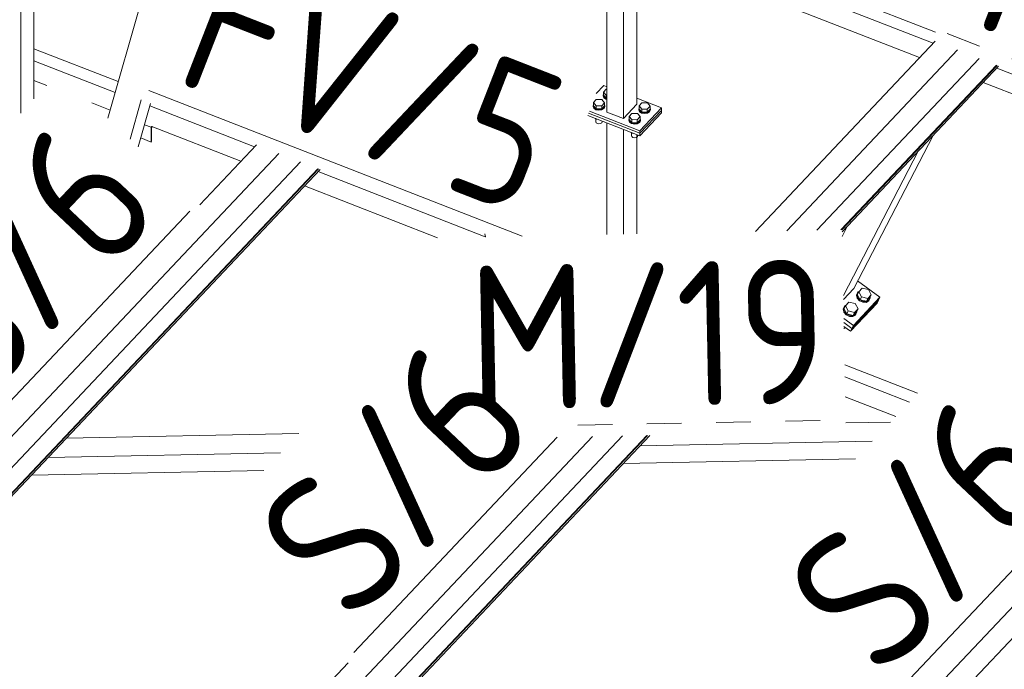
# Model space of a CAD drawing. Header units: millimetres. Extents: x -681 to 506, y -45 to 794.
# Tile 215 of 256: x -113 to -79, y 701 to 723. Entities that reach past the tile are written whole.
import ezdxf

# ---------------------------------------------------------------- set-up
doc = ezdxf.new("R2010")
doc.units = ezdxf.units.MM
doc.header["$LTSCALE"] = 0.6
doc.linetypes.add('XKITLINE00', pattern=[0])
doc.linetypes.add('XKITLINE02', pattern=[4, 2, -2])
for name, color, linetype, lineweight in [('Bolt', 7, 'Continuous', 0), ('Part', 2, 'Continuous', 0), ('PartMark', 3, 'Continuous', 0)]:
    doc.layers.add(name, color=color, linetype=linetype, lineweight=lineweight)
doc.styles.add('ISOCPEUR', font='ISOCPEUR.TTF')

msp = doc.modelspace()

# ---------------------------------------------------------------- linework, layer by layer
at = {"layer": 'Bolt', "color": 3, "linetype": 'XKITLINE00', "lineweight": 0}
for p, q in [((-92.668, 720.609), (-92.568, 720.715)), ((-92.668, 720.503), (-92.668, 720.609)), ((-92.575, 720.501), (-92.668, 720.609)), ((-92.568, 720.715), (-92.546, 720.715)), ((-93.013, 720.243), (-92.914, 720.349)), ((-92.914, 720.349), (-92.721, 720.346)), ((-92.721, 720.346), (-92.629, 720.237)), ((-92.681, 720.503), (-92.668, 720.532)), ((-92.655, 720.436), (-92.681, 720.503)), ((-92.681, 720.477), (-92.681, 720.503)), ((-92.681, 720.477), (-92.655, 720.411)), ((-92.575, 720.394), (-92.668, 720.503)), ((-92.582, 720.387), (-92.655, 720.436)), ((-92.655, 720.411), (-92.582, 720.362)), ((-92.546, 720.38), (-92.582, 720.387)), ((-92.582, 720.362), (-92.546, 720.355)), ((-92.575, 720.394), (-92.575, 720.501)), ((-92.546, 720.5), (-92.575, 720.501)), ((-92.546, 720.394), (-92.575, 720.394)), ((-93.027, 720.137), (-93.013, 720.165)), ((-93.001, 720.07), (-93.027, 720.137)), ((-93.027, 720.111), (-93.027, 720.137)), ((-93.027, 720.111), (-93.001, 720.045)), ((-93.013, 720.136), (-93.013, 720.243)), ((-92.921, 720.134), (-93.013, 720.243)), ((-93.013, 720.136), (-92.921, 720.028)), ((-92.928, 720.021), (-93.001, 720.07)), ((-93.001, 720.045), (-92.928, 719.995)), ((-92.826, 720.002), (-92.928, 720.021)), ((-92.928, 719.995), (-92.826, 719.976)), ((-92.921, 720.028), (-92.921, 720.134)), ((-92.728, 720.132), (-92.921, 720.134)), ((-92.921, 720.028), (-92.728, 720.025)), ((-92.722, 720.018), (-92.826, 720.002)), ((-92.826, 719.976), (-92.722, 719.992)), ((-92.629, 720.237), (-92.728, 720.132)), ((-92.728, 720.025), (-92.728, 720.132)), ((-92.728, 720.025), (-92.629, 720.131)), ((-92.645, 720.065), (-92.722, 720.018)), ((-92.722, 719.992), (-92.645, 720.04)), ((-92.616, 720.131), (-92.645, 720.065)), ((-92.645, 720.04), (-92.616, 720.105)), ((-92.629, 720.131), (-92.629, 720.237)), ((-92.629, 720.165), (-92.616, 720.131)), ((-92.616, 720.105), (-92.616, 720.131)), ((-91.446, 720.021), (-91.433, 720.05)), ((-91.421, 719.955), (-91.446, 720.021)), ((-91.446, 719.996), (-91.446, 720.021)), ((-91.446, 719.996), (-91.421, 719.929)), ((-91.433, 720.127), (-91.333, 720.233)), ((-91.433, 720.021), (-91.433, 720.127)), ((-91.34, 720.019), (-91.433, 720.127)), ((-91.433, 720.021), (-91.34, 719.913)), ((-91.347, 719.905), (-91.421, 719.955)), ((-91.421, 719.929), (-91.347, 719.88)), ((-91.34, 719.913), (-91.34, 720.019)), ((-91.148, 720.016), (-91.34, 720.019)), ((-91.333, 720.233), (-91.14, 720.231)), ((-91.048, 720.122), (-91.148, 720.016)), ((-91.148, 719.91), (-91.048, 720.016)), ((-91.148, 719.91), (-91.148, 720.016)), ((-91.065, 719.95), (-91.141, 719.903)), ((-91.141, 719.877), (-91.065, 719.924)), ((-91.14, 720.231), (-91.048, 720.122)), ((-91.035, 720.015), (-91.065, 719.95)), ((-91.065, 719.924), (-91.035, 719.99)), ((-91.048, 720.016), (-91.048, 720.122)), ((-91.048, 720.05), (-91.035, 720.015)), ((-91.035, 719.99), (-91.035, 720.015)), ((-92.921, 719.67), (-92.939, 719.691)), ((-92.932, 719.582), (-92.932, 719.684)), ((-92.932, 719.582), (-92.918, 719.546)), ((-92.921, 719.67), (-92.921, 719.684)), ((-92.884, 719.67), (-92.921, 719.67)), ((-92.726, 719.543), (-92.71, 719.579)), ((-92.71, 719.579), (-92.71, 719.602)), ((-91.792, 719.655), (-91.779, 719.684)), ((-91.766, 719.588), (-91.792, 719.655)), ((-91.792, 719.629), (-91.792, 719.655)), ((-91.792, 719.629), (-91.766, 719.563)), ((-91.779, 719.761), (-91.679, 719.867)), ((-91.779, 719.655), (-91.779, 719.761)), ((-91.686, 719.653), (-91.779, 719.761)), ((-91.779, 719.655), (-91.686, 719.546)), ((-91.693, 719.539), (-91.766, 719.588)), ((-91.686, 719.546), (-91.686, 719.653)), ((-91.494, 719.65), (-91.686, 719.653)), ((-91.679, 719.867), (-91.486, 719.864)), ((-91.394, 719.756), (-91.494, 719.65)), ((-91.494, 719.544), (-91.494, 719.65)), ((-91.494, 719.544), (-91.394, 719.649)), ((-91.41, 719.583), (-91.487, 719.536)), ((-91.486, 719.864), (-91.394, 719.756)), ((-91.381, 719.649), (-91.41, 719.583)), ((-91.41, 719.558), (-91.381, 719.624)), ((-91.394, 719.649), (-91.394, 719.756)), ((-91.394, 719.684), (-91.381, 719.649)), ((-91.381, 719.624), (-91.381, 719.649)), ((-91.245, 719.886), (-91.347, 719.905)), ((-91.347, 719.88), (-91.245, 719.861)), ((-91.34, 719.913), (-91.148, 719.91)), ((-91.141, 719.903), (-91.245, 719.886)), ((-91.245, 719.861), (-91.141, 719.877)), ((-92.918, 719.546), (-92.879, 719.519)), ((-92.879, 719.519), (-92.823, 719.509)), ((-92.823, 719.509), (-92.768, 719.518)), ((-92.768, 719.518), (-92.726, 719.543)), ((-91.766, 719.563), (-91.693, 719.514)), ((-91.591, 719.52), (-91.693, 719.539)), ((-91.693, 719.514), (-91.591, 719.494)), ((-91.686, 719.546), (-91.494, 719.544)), ((-91.487, 719.536), (-91.591, 719.52)), ((-91.591, 719.494), (-91.487, 719.511)), ((-91.487, 719.511), (-91.41, 719.558)), ((-91.686, 719.189), (-91.704, 719.21)), ((-91.697, 719.1), (-91.697, 719.202)), ((-91.697, 719.1), (-91.684, 719.064)), ((-91.686, 719.189), (-91.686, 719.203)), ((-91.649, 719.188), (-91.686, 719.189)), ((-91.684, 719.064), (-91.644, 719.038)), ((-91.644, 719.038), (-91.589, 719.027)), ((-91.589, 719.027), (-91.533, 719.036)), ((-91.533, 719.036), (-91.491, 719.062)), ((-91.491, 719.062), (-91.475, 719.097)), ((-91.475, 719.097), (-91.475, 719.121)), ((-83.819, 713.686), (-83.699, 713.813)), ((-83.699, 713.813), (-83.48, 713.759)), ((-83.86, 713.65), (-83.897, 713.564)), ((-83.897, 713.564), (-83.872, 713.462)), ((-83.883, 713.59), (-83.846, 713.677)), ((-83.858, 713.489), (-83.883, 713.59)), ((-83.872, 713.462), (-83.792, 713.373)), ((-83.87, 713.587), (-83.819, 713.686)), ((-83.87, 713.587), (-83.771, 713.406)), ((-83.86, 713.65), (-83.846, 713.677)), ((-83.778, 713.399), (-83.858, 713.489)), ((-83.846, 713.677), (-83.81, 713.696)), ((-83.719, 713.505), (-83.819, 713.686)), ((-83.771, 713.406), (-83.719, 713.505)), ((-83.5, 713.451), (-83.719, 713.505)), ((-83.551, 713.352), (-83.432, 713.479)), ((-83.551, 713.352), (-83.5, 713.451)), ((-83.38, 713.578), (-83.5, 713.451)), ((-83.48, 713.759), (-83.38, 713.578)), ((-83.419, 713.476), (-83.456, 713.39)), ((-83.432, 713.479), (-83.38, 713.578)), ((-83.423, 713.495), (-83.419, 713.476)), ((-84.342, 713.114), (-84.358, 713.076)), ((-84.344, 713.102), (-84.342, 713.108)), ((-84.341, 713.089), (-84.344, 713.102)), ((-84.342, 713.108), (-84.307, 713.188)), ((-84.321, 713.162), (-84.342, 713.114)), ((-84.319, 713), (-84.341, 713.089)), ((-84.332, 713.099), (-84.28, 713.198)), ((-84.332, 713.099), (-84.232, 712.918)), ((-84.321, 713.162), (-84.307, 713.188)), ((-84.307, 713.188), (-84.271, 713.208)), ((-84.28, 713.198), (-84.16, 713.325)), ((-84.181, 713.017), (-84.28, 713.198)), ((-84.16, 713.325), (-83.941, 713.271)), ((-83.841, 713.09), (-83.961, 712.963)), ((-83.941, 713.271), (-83.841, 713.09)), ((-83.893, 712.991), (-83.841, 713.09)), ((-83.792, 713.373), (-83.677, 713.319)), ((-83.663, 713.345), (-83.778, 713.399)), ((-83.771, 713.406), (-83.551, 713.352)), ((-83.677, 713.319), (-83.559, 713.315)), ((-83.546, 713.342), (-83.663, 713.345)), ((-83.559, 713.315), (-83.47, 713.363)), ((-83.456, 713.39), (-83.546, 713.342)), ((-83.47, 713.363), (-83.456, 713.39)), ((-84.358, 713.076), (-84.339, 713)), ((-84.339, 713), (-84.333, 712.974)), ((-84.333, 712.974), (-84.253, 712.884)), ((-84.239, 712.91), (-84.319, 713)), ((-84.253, 712.884), (-84.138, 712.83)), ((-84.125, 712.857), (-84.239, 712.91)), ((-84.232, 712.918), (-84.181, 713.017)), ((-84.232, 712.918), (-84.013, 712.864)), ((-83.961, 712.963), (-84.181, 713.017)), ((-84.138, 712.83), (-84.02, 712.827)), ((-84.007, 712.853), (-84.125, 712.857)), ((-84.02, 712.827), (-83.931, 712.875)), ((-84.013, 712.864), (-83.893, 712.991)), ((-84.013, 712.864), (-83.961, 712.963)), ((-83.917, 712.901), (-84.007, 712.853)), ((-83.931, 712.875), (-83.917, 712.901)), ((-83.88, 712.988), (-83.917, 712.901)), ((-83.885, 713.007), (-83.88, 712.988)), ((-84.329, 712.412), (-84.328, 712.413)), ((-84.328, 712.413), (-84.28, 712.438)), ((-84.28, 712.438), (-84.278, 712.442))]:
    msp.add_line(p, q, dxfattribs=at)
at = {"layer": 'Part', "color": 2, "linetype": 'XKITLINE00', "lineweight": 0}
for p, q in [((-91.515, 720.184), (-91.515, 729.548)), ((-91.976, 719.695), (-91.976, 729.06)), ((-92.546, 721.555), (-92.546, 728.456)), ((-112.871, 719.882), (-112.871, 727.466)), ((-112.41, 720.37), (-112.41, 727.286)), ((-91.515, 726.729), (-81.155, 722.687)), ((-91.515, 726.311), (-81.236, 722.301)), ((-91.515, 725.63), (-81.706, 721.804)), ((-109.849, 719.703), (-108.433, 724.646)), ((-81.17, 722.371), (-87.399, 715.773)), ((-112.41, 722.111), (-109.486, 720.971)), ((-97.089, 683.051), (-60.348, 721.97)), ((-86.315, 715.794), (-80.392, 722.068)), ((-112.41, 721.693), (-109.593, 720.595)), ((-79.646, 721.777), (-85.274, 715.815)), ((-92.546, 721.508), (-92.546, 721.555)), ((-92.546, 719.917), (-92.546, 721.508)), ((-79.043, 721.542), (-84.434, 715.831)), ((-79.022, 721.534), (-84.405, 715.832)), ((-84.393, 715.762), (-78.966, 721.511)), ((-79.032, 721.442), (-75.588, 720.098)), ((-112.41, 721.013), (-111.967, 720.84)), ((-79.501, 720.944), (-75.293, 719.302)), ((-60.416, 720.816), (-97.48, 681.555)), ((-92.917, 720.557), (-92.653, 720.836)), ((-92.653, 720.836), (-92.546, 720.795)), ((-109.081, 718.978), (-108.691, 720.339)), ((-91.515, 720.392), (-90.659, 720.058)), ((-110.41, 720.233), (-109.769, 719.982)), ((-108.797, 718.709), (-108.366, 720.212)), ((-108.391, 720.126), (-104.763, 718.711)), ((-93.155, 719.946), (-91.408, 719.265)), ((-92.546, 719.917), (-91.976, 719.695)), ((-91.976, 719.695), (-91.515, 720.184)), ((-91.408, 719.265), (-90.659, 720.058)), ((-91.408, 719.179), (-90.659, 719.973)), ((-90.659, 719.973), (-91.408, 719.179)), ((-90.659, 720.058), (-90.659, 719.973)), ((-90.659, 719.973), (-90.659, 719.888)), ((-93.213, 719.798), (-91.408, 719.094)), ((-93.184, 719.872), (-91.408, 719.179)), ((-93.184, 719.872), (-91.408, 719.179)), ((-90.659, 719.888), (-91.408, 719.094)), ((-108.351, 719.388), (-108.577, 719.476)), ((-108.322, 719.419), (-108.351, 719.388)), ((-108.351, 719.388), (-108.351, 718.877)), ((-108.334, 719.381), (-108.305, 719.411)), ((-108.334, 718.895), (-108.334, 719.381)), ((-108.322, 719.418), (-105.233, 718.213)), ((-92.546, 715.673), (-92.546, 719.538)), ((-91.976, 715.684), (-91.976, 719.316)), ((-91.408, 719.179), (-91.408, 719.265)), ((-108.709, 719.017), (-108.351, 718.877)), ((-108.351, 718.877), (-108.334, 718.895)), ((-91.515, 715.693), (-91.515, 719.136)), ((-91.408, 719.094), (-91.408, 719.179)), ((-83.99, 713.798), (-81.237, 719.106)), ((-104.697, 718.781), (-106.664, 716.696)), ((-84.35, 713.555), (-81.755, 718.556)), ((-123.105, 698.154), (-103.919, 718.477)), ((-103.172, 718.186), (-123.496, 696.658)), ((-122.905, 696.298), (-102.492, 717.921)), ((-102.57, 717.951), (-122.894, 696.422)), ((-102.549, 717.943), (-122.876, 696.411)), ((-102.558, 717.851), (-96.765, 715.591)), ((-103.028, 717.353), (-98.423, 715.557)), ((-84.39, 715.602), (-84.202, 715.964)), ((-96.759, 715.591), (-96.784, 715.694)), ((-96.765, 715.591), (-96.759, 715.589)), ((-84.348, 713.42), (-83.99, 713.798)), ((-83.854, 714.061), (-83.08, 713.49)), ((-84.002, 712.513), (-83.08, 713.49)), ((-83.08, 713.49), (-83.131, 713.391)), ((-83.183, 713.292), (-84.105, 712.315)), ((-84.053, 712.414), (-83.131, 713.391)), ((-83.131, 713.391), (-84.053, 712.414)), ((-83.131, 713.391), (-83.183, 713.292)), ((-84.335, 712.758), (-84.002, 712.513)), ((-84.332, 712.619), (-84.053, 712.414)), ((-84.332, 712.619), (-84.053, 712.414)), ((-84.329, 712.48), (-84.105, 712.315)), ((-84.105, 712.315), (-84.053, 712.414)), ((-84.053, 712.414), (-84.002, 712.513)), ((-84.303, 711.148), (-81.774, 710.162)), ((-84.295, 710.727), (-82.062, 709.856)), ((-84.282, 710.041), (-82.532, 709.359)), ((-84.264, 709.133), (-82.716, 709.163)), ((-111.284, 708.607), (-103.23, 708.764)), ((-92.008, 708.682), (-110.488, 689.107)), ((-110.097, 690.603), (-93.048, 708.662)), ((-109.897, 688.746), (-91.059, 708.701)), ((-91.167, 708.699), (-109.886, 688.87)), ((-91.138, 708.699), (-109.867, 688.86)), ((-91.401, 708.339), (-83.346, 708.496)), ((-111.914, 707.94), (-103.86, 708.097)), ((-91.979, 707.727), (-83.924, 707.883)), ((-112.492, 707.327), (-104.438, 707.484)), ((-101.518, 700.817), (-110.784, 691.002))]:
    msp.add_line(p, q, dxfattribs=at)
at = {"layer": 'PartMark', "color": 1, "linetype": 'XKITLINE02', "lineweight": 0}
for p, q in [((-80.746, 722.635), (-67.618, 717.515)), ((-93.558, 709.052), (-84.666, 709.225))]:
    msp.add_line(p, q, dxfattribs=at)
at = {"layer": 'PartMark', "color": 1, "linetype": 'XKITLINE00', "lineweight": 0}
for p, q in [((-108.429, 720.666), (-95.483, 715.616)), ((-114.325, 708.728), (-107.012, 716.474)), ((-101.317, 701.176), (-94.272, 708.638)), ((-82.974, 699.276), (-75.661, 707.023))]:
    msp.add_line(p, q, dxfattribs=at)

# ---------------------------------------------------------------- texts
at = {"layer": 'PartMark', "color": 1, "style": 'ISOCPEUR', "width": 0.85}
for s, rotation, p in [('FV/9', -21.3083, (-79.969, 722.976)), ('FV/5', -21.3083, (-107.652, 721.007)), ('S/6', 46.6502, (-114.349, 709.576)), ('M/19', 1.1173, (-97.307, 709.579)), ('S/6', 46.6502, (-101.341, 702.024)), ('S/6', 46.6502, (-82.998, 700.124))]:
    msp.add_text(s, height=5, rotation=rotation, dxfattribs=at).set_placement(p)

doc.saveas('drawing.dxf')
